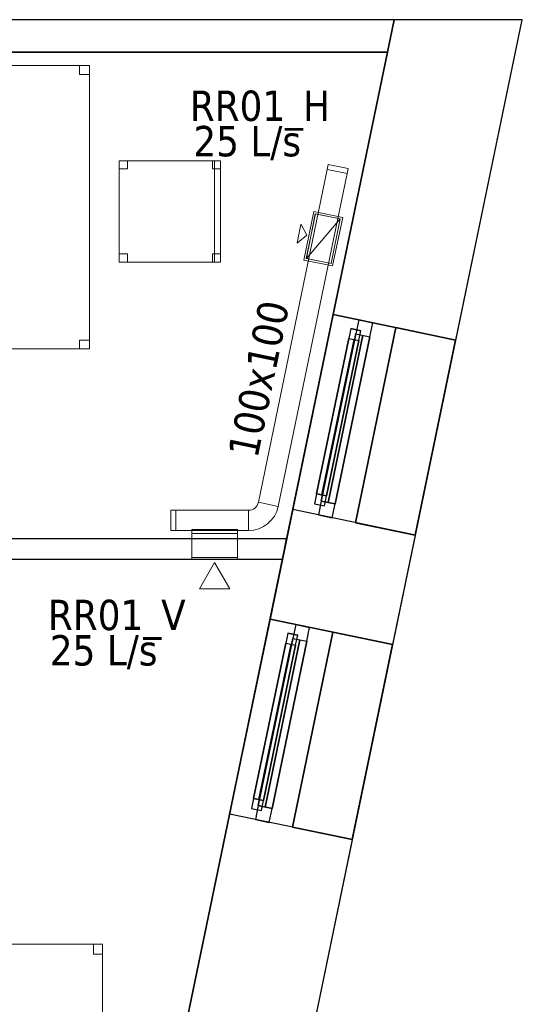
# Model space of a CAD drawing. Header units: metres. Extents: x 397.7 to 427.5, y 12.6 to 28.4.
# Tile 124 of 124: x 425 to 427.5, y 23.4 to 28.2. Entities that reach past the tile are written whole.
import ezdxf

# ---------------------------------------------------------------- set-up
doc = ezdxf.new("R2010")
doc.units = ezdxf.units.M
doc.layers.add('01_CARPINTERIA', color=5, linetype='Continuous', lineweight=25, true_color=0x0000ff)
doc.layers.add('01_SUELOS', color=7, linetype='Continuous', lineweight=25, true_color=0x007f00)
for name, color, linetype, lineweight in [('02_MOBILIARIO', 7, 'Continuous', 18), ('A-DETL-____-MBND', 7, 'Continuous', 18), ('A-GENM-____-OTLN', 7, 'Continuous', 18), ('A-WALL-____-MCUT', 7, 'Continuous', 25), ('A-WALL-____-OTLN', 7, 'Continuous', 25), ('M-HVAC-CDFF-IDEN', 7, 'Continuous', 30), ('M-HVAC-CDFF-OTLN', 7, 'Continuous', 18), ('M-HVAC-DUCT-IDEN', 7, 'Continuous', 30), ('M-HVAC-DUCT-OTLN', 7, 'Continuous', 18)]:
    doc.layers.add(name, color=color, linetype=linetype, lineweight=lineweight)
doc.styles.add('Tahoma_2', font='tahoma.ttf', dxfattribs={"height": 0.15})

# ---------------------------------------------------------------- blocks, each defined once
blk = doc.blocks.new('Family - Acabats de façanes P5-151263-08_CLI_AIRE_P5')
at = {"layer": '01_SUELOS', "color": 9, "true_color": 0xaad4aa}
for p, q in [((0, 0.0609), (0.199, 1.0241)), ((0.199, 1.0241), (0, 0.0609)), ((0.199, 1.0241), (0.4935, 0.9631)), ((0.4935, 0.9631), (0.199, 1.0241)), ((0.4935, 0.9631), (0.2942, 0)), ((0.2942, 0), (0.4935, 0.9631)), ((0.2942, 0), (0, 0.0609)), ((0, 0.0609), (0.2942, 0))]:
    blk.add_line(p, q, dxfattribs=at)
blk = doc.blocks.new('Forma directa - LONDR55-XX_ZZ-ARQ-CAA-M3D-Londres55-151377-08_CLI_AIRE_P5')
at = {"layer": '01_CARPINTERIA', "color": 161, "true_color": 0xaaaaff}
for p, q in [((0.1, 0.1), (0.05, 0.1)), ((0.05, 0.1), (0.05, 0.05)), ((0.1, 0.1), (0.05, 0.1)), ((0.05, 0.1), (0.05, 0.05)), ((0.1, 0.1), (0.8835, 0.1)), ((0.8835, 0.1), (0.1, 0.1)), ((0.1, 0.1), (0.1, 0.05)), ((0.1, 0.05), (0.1, 0.1)), ((0.1, 0.05), (0.1, 0.1)), ((0.1, 0.1), (0.1, 0.05)), ((0.9335, 0.1), (0.8835, 0.1)), ((0.8835, 0.1), (0.8835, 0.05)), ((0.9335, 0.1), (0.8835, 0.1)), ((0.8835, 0.1), (0.8835, 0.05)), ((0.8835, 0.1), (0.8835, 0.05)), ((0.8835, 0.1), (0.8835, 0.05)), ((0.9335, 0.05), (0.9335, 0.1)), ((0.9335, 0.1), (0.9335, 0.05)), ((0.07, 0.07), (0, 0.07)), ((0, 0.07), (0, 0)), ((0.07, 0.07), (0, 0.07)), ((0, 0.07), (0, 0)), ((0.05, 0.05), (0.1, 0.05)), ((0.05, 0.05), (0.1, 0.05)), ((0.07, 0), (0.07, 0.07)), ((0.07, 0.07), (0.07, 0)), ((0.07, 0.07), (0.9135, 0.07)), ((0.9135, 0.07), (0.07, 0.07)), ((0.07, 0.07), (0.07, 0)), ((0.07, 0), (0.07, 0.07)), ((0.8835, 0.075), (0.1, 0.075)), ((0.8835, 0.075), (0.1, 0.075)), ((0.1, 0.05), (0.8835, 0.05)), ((0.8835, 0.05), (0.1, 0.05)), ((0.8835, 0.05), (0.9335, 0.05)), ((0.8835, 0.05), (0.9335, 0.05)), ((0.9835, 0.07), (0.9135, 0.07)), ((0.9135, 0.07), (0.9135, 0)), ((0.9835, 0.07), (0.9135, 0.07)), ((0.9135, 0.07), (0.9135, 0)), ((0.9135, 0.07), (0.9135, 0)), ((0.9135, 0.07), (0.9135, 0)), ((0.9835, 0), (0.9835, 0.07)), ((0.9835, 0.07), (0.9835, 0)), ((0, 0), (0.07, 0)), ((0, 0), (0.07, 0)), ((0.9135, 0.035), (0.07, 0.035)), ((0.07, 0.035), (0.9135, 0.035)), ((0.07, 0), (0.9135, 0)), ((0.9135, 0), (0.07, 0)), ((0.9135, 0), (0.9835, 0)), ((0.9135, 0), (0.9835, 0))]:
    blk.add_line(p, q, dxfattribs=at)
blk = doc.blocks.new('Forma directa - Finestra P5-151378-08_CLI_AIRE_P5')
at = {"xscale": 1.00000002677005, "yscale": 1.00000002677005, "zscale": 1.00000002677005}
blk.add_blockref('Forma directa - LONDR55-XX_ZZ-ARQ-CAA-M3D-Londres55-151377-08_CLI_AIRE_P5', (0, 0), dxfattribs=at)
blk = doc.blocks.new('Family - Façana sur-est P5-151440-08_CLI_AIRE_P5')
at = {"layer": 'A-WALL-____-MCUT', "color": 253, "true_color": 0xaaaaaa}
for p, q in [((1.6373, 0.62), (0.0037, 0.62)), ((1.6373, 0), (1.6373, 0.62)), ((2.6208, 0.62), (2.6208, 0)), ((3.1731, 0.62), (2.6208, 0.62)), ((3.1731, 0), (3.1731, 0.62)), ((4.1566, 0.62), (4.1566, 0)), ((5.6442, 0.62), (4.1566, 0.62)), ((5.7726, 0), (5.6442, 0.62)), ((0, 0), (1.6373, 0)), ((4.1566, 0), (5.7726, 0)), ((2.6208, 0), (3.1731, 0))]:
    blk.add_line(p, q, dxfattribs=at)
at = {"layer": 'A-WALL-____-OTLN', "color": 253, "true_color": 0xaaaaaa}
for p, q in [((5.6442, 0.62), (0.0037, 0.62)), ((1.6373, 0), (1.6373, 0.62)), ((2.6208, 0.62), (1.6373, 0.62)), ((2.6208, 0), (2.6208, 0.62)), ((3.1731, 0), (3.1731, 0.62)), ((4.1566, 0.62), (3.1731, 0.62)), ((4.1566, 0), (4.1566, 0.62)), ((5.7726, 0), (5.6442, 0.62)), ((0, 0), (5.7726, 0)), ((1.6373, 0), (2.6208, 0)), ((3.1731, 0), (4.1566, 0))]:
    blk.add_line(p, q, dxfattribs=at)
at = {"layer": 'A-WALL-____-OTLN', "color": 253, "lineweight": 18, "true_color": 0xaaaaaa}
blk.add_line((0, 0), (5.7726, 0), dxfattribs=at)
blk = doc.blocks.new('Family - Vano finestra P5-151442-08_CLI_AIRE_P5')
at = {"layer": 'A-GENM-____-OTLN', "color": 253, "true_color": 0xaaaaaa}
for p, q in [((426.2331, 25.2678), (426.0335, 24.3047)), ((426.0335, 24.3047), (426.2331, 25.2678)), ((426.8402, 25.142), (426.2331, 25.2678)), ((426.2331, 25.2678), (426.8402, 25.142)), ((426.6406, 24.1789), (426.8402, 25.142)), ((426.8402, 25.142), (426.6406, 24.1789)), ((426.0335, 24.3047), (426.6406, 24.1789)), ((426.0335, 24.3047), (426.6406, 24.1789))]:
    blk.add_line(p, q, dxfattribs=at)
blk = doc.blocks.new('Family - Vano finestra P5-151444-08_CLI_AIRE_P5')
at = {"layer": 'A-GENM-____-OTLN', "color": 253, "true_color": 0xaaaaaa}
for p, q in [((426.5446, 26.7716), (426.3451, 25.8086)), ((426.3451, 25.8086), (426.5446, 26.7716)), ((427.1517, 26.6458), (426.5446, 26.7716)), ((426.5446, 26.7716), (427.1517, 26.6458)), ((426.9522, 25.6828), (427.1517, 26.6458)), ((427.1517, 26.6458), (426.9522, 25.6828)), ((426.3451, 25.8086), (426.9522, 25.6828)), ((426.3451, 25.8086), (426.9522, 25.6828))]:
    blk.add_line(p, q, dxfattribs=at)
blk = doc.blocks.new('Family - Evans P5-151523-08_CLI_AIRE_P5')
at = {"layer": 'A-WALL-____-MCUT', "color": 253, "true_color": 0xaaaaaa}
for p, q in [((0.0331, 0.16), (0, 0)), ((25.5877, 0.16), (0.0331, 0.16)), ((0, 0), (25.556, 0))]:
    blk.add_line(p, q, dxfattribs=at)
at = {"layer": 'A-WALL-____-OTLN', "color": 253, "true_color": 0xaaaaaa}
for p, q in [((0.0331, 0.16), (0, 0)), ((25.5877, 0.16), (0.0331, 0.16)), ((0, 0), (25.556, 0))]:
    blk.add_line(p, q, dxfattribs=at)
at = {"layer": 'A-WALL-____-OTLN', "color": 253, "lineweight": 18, "true_color": 0xaaaaaa}
blk.add_line((0, 0), (25.556, 0), dxfattribs=at)
blk = doc.blocks.new('Family - Cadira d_Oficina_P5-151590-08_CLI_AIRE_P5')
at = {"layer": 'A-DETL-____-MBND', "color": 253, "true_color": 0xaaaaaa}
for p, q in [((0, 0), (0, 0.5)), ((0, 0.5), (0.5, 0.5)), ((0.5, 0.5), (0, 0.5)), ((0, 0.5), (0, 0)), ((0, 0.46), (0, 0.5)), ((0, 0.5), (0.04, 0.5)), ((0.04, 0.5), (0, 0.5)), ((0, 0.5), (0, 0.46)), ((0.04, 0.5), (0.04, 0.46)), ((0.04, 0.46), (0.04, 0.5)), ((0.46, 0.46), (0.46, 0.5)), ((0.46, 0.5), (0.5, 0.5)), ((0.5, 0.5), (0.46, 0.5)), ((0.46, 0.5), (0.46, 0.46)), ((0.47, 0), (0.47, 0.5)), ((0.47, 0.5), (0.5, 0.5)), ((0.5, 0.5), (0.47, 0.5)), ((0.47, 0.5), (0.47, 0)), ((0.5, 0.5), (0.5, 0)), ((0.5, 0), (0.5, 0.5)), ((0.5, 0.5), (0.5, 0.46)), ((0.5, 0.46), (0.5, 0.5)), ((0.5, 0.5), (0.5, 0)), ((0.5, 0), (0.5, 0.5)), ((0.04, 0.46), (0, 0.46)), ((0, 0.46), (0.04, 0.46)), ((0.5, 0.46), (0.46, 0.46)), ((0.46, 0.46), (0.5, 0.46)), ((0, 0), (0, 0.04)), ((0, 0.04), (0.04, 0.04)), ((0.04, 0.04), (0, 0.04)), ((0, 0.04), (0, 0)), ((0.04, 0), (0, 0)), ((0, 0), (0.04, 0)), ((0.04, 0.04), (0.04, 0)), ((0.04, 0), (0.04, 0.04)), ((0.46, 0), (0.46, 0.04)), ((0.46, 0.04), (0.5, 0.04)), ((0.5, 0.04), (0.46, 0.04)), ((0.46, 0.04), (0.46, 0)), ((0.5, 0), (0.46, 0)), ((0.5, 0), (0.47, 0)), ((0.5, 0.04), (0.5, 0)), ((0.5, 0), (0.5, 0.04)), ((0.5, 0), (0, 0)), ((0, 0), (0.5, 0)), ((0.46, 0), (0.5, 0)), ((0.47, 0), (0.5, 0))]:
    blk.add_line(p, q, dxfattribs=at)
blk = doc.blocks.new('Family - Acabats de façanes P5-151618-08_CLI_AIRE_P5')
at = {"layer": '01_SUELOS', "color": 9, "true_color": 0xaad4aa}
for p, q in [((0, 0.0609), (0.199, 1.0241)), ((0.199, 1.0241), (0, 0.0609)), ((0.199, 1.0241), (0.4935, 0.9631)), ((0.4935, 0.9631), (0.199, 1.0241)), ((0.4935, 0.9631), (0.2942, 0)), ((0.2942, 0), (0.4935, 0.9631)), ((0.2942, 0), (0, 0.0609)), ((0, 0.0609), (0.2942, 0))]:
    blk.add_line(p, q, dxfattribs=at)
blk = doc.blocks.new('Family - Taula 140X80_P5-151714-08_CLI_AIRE_P5')
at = {"layer": 'A-DETL-____-MBND', "color": 253, "true_color": 0xaaaaaa}
for p, q in [((0, 0.8001), (0.0437, 0.8001)), ((0, 0.7501), (0, 0.8001)), ((0.0437, 0.8001), (0, 0.8001)), ((0, 0.8001), (0, 0.7501)), ((0, 0.8001), (1.3973, 0.8001)), ((0, 0), (0, 0.8001)), ((1.3973, 0.8001), (0, 0.8001)), ((0, 0.8001), (0, 0)), ((0.0437, 0.8001), (0.0437, 0.7501)), ((0.0437, 0.7501), (0.0437, 0.8001)), ((1.3536, 0.8001), (1.3973, 0.8001)), ((1.3536, 0.7501), (1.3536, 0.8001)), ((1.3973, 0.8001), (1.3536, 0.8001)), ((1.3536, 0.8001), (1.3536, 0.7501)), ((1.3973, 0.8001), (1.3973, 0.7501)), ((1.3973, 0.7501), (1.3973, 0.8001)), ((1.3973, 0.8001), (1.3973, 0)), ((1.3973, 0), (1.3973, 0.8001)), ((0.0437, 0.7501), (0, 0.7501)), ((0, 0.7501), (0.0437, 0.7501)), ((1.3973, 0.7501), (1.3536, 0.7501)), ((1.3536, 0.7501), (1.3973, 0.7501)), ((0, 0.05), (0.0437, 0.05)), ((0, 0), (0, 0.05)), ((0.0437, 0.05), (0, 0.05)), ((0, 0.05), (0, 0)), ((0.0437, 0.05), (0.0437, 0)), ((0.0437, 0), (0.0437, 0.05)), ((1.3536, 0.05), (1.3973, 0.05)), ((1.3536, 0), (1.3536, 0.05)), ((1.3973, 0.05), (1.3536, 0.05)), ((1.3536, 0.05), (1.3536, 0)), ((1.3973, 0.05), (1.3973, 0)), ((1.3973, 0), (1.3973, 0.05)), ((0.0437, 0), (0, 0)), ((0, 0), (0.0437, 0)), ((0, 0), (1.3973, 0)), ((1.3973, 0), (1.3536, 0)), ((1.3536, 0), (1.3973, 0)), ((1.3973, 0), (0, 0))]:
    blk.add_line(p, q, dxfattribs=at)
blk = doc.blocks.new('Family - Paviment P5-151720-08_CLI_AIRE_P5')
at = {"layer": '01_SUELOS', "color": 9, "true_color": 0xaad4aa}
for p, q in [((28.518, 14.9576), (22.8618, 14.9576)), ((22.8618, 14.9576), (28.518, 14.9576)), ((25.4182, 0), (28.518, 14.9576)), ((28.518, 14.9576), (25.4182, 0))]:
    blk.add_line(p, q, dxfattribs=at)
blk = doc.blocks.new('Family - Taula 140X60_P5-151756-08_CLI_AIRE_P5')
at = {"layer": 'A-DETL-____-MBND', "color": 253, "true_color": 0xaaaaaa}
for p, q in [((0, 1.35625), (0, 1.4)), ((0, 1.4), (0.05, 1.4)), ((0, 1.4), (0, 1.35625)), ((0.05, 1.4), (0, 1.4)), ((0, 0), (0, 1.4)), ((0, 1.4), (0.6, 1.4)), ((0, 1.4), (0, 0)), ((0.6, 1.4), (0, 1.4)), ((0.05, 1.4), (0.05, 1.35625)), ((0.05, 1.35625), (0.05, 1.4)), ((0.55, 1.35625), (0.55, 1.4)), ((0.55, 1.4), (0.6, 1.4)), ((0.55, 1.4), (0.55, 1.35625)), ((0.6, 1.4), (0.55, 1.4)), ((0.6, 1.4), (0.6, 1.35625)), ((0.6, 1.35625), (0.6, 1.4)), ((0.6, 1.4), (0.6, 0)), ((0.6, 0), (0.6, 1.4)), ((0.05, 1.35625), (0, 1.35625)), ((0, 1.35625), (0.05, 1.35625)), ((0.6, 1.35625), (0.55, 1.35625)), ((0.55, 1.35625), (0.6, 1.35625)), ((0, 0), (0, 0.04375)), ((0, 0.04375), (0.05, 0.04375)), ((0, 0.04375), (0, 0)), ((0.05, 0.04375), (0, 0.04375)), ((0.6, 0), (0, 0)), ((0, 0), (0.6, 0)), ((0.05, 0), (0, 0)), ((0, 0), (0.05, 0)), ((0.05, 0.04375), (0.05, 0)), ((0.05, 0), (0.05, 0.04375)), ((0.55, 0), (0.55, 0.04375)), ((0.55, 0.04375), (0.6, 0.04375)), ((0.55, 0.04375), (0.55, 0)), ((0.6, 0.04375), (0.55, 0.04375)), ((0.6, 0), (0.55, 0)), ((0.55, 0), (0.6, 0)), ((0.6, 0.04375), (0.6, 0)), ((0.6, 0), (0.6, 0.04375))]:
    blk.add_line(p, q, dxfattribs=at)
blk = doc.blocks.new('Forma directa - Finestra P5-151897-08_CLI_AIRE_P5')
at = {"xscale": 1.0000000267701, "yscale": 1.0000000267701, "zscale": 1.0000000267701}
blk.add_blockref('Forma directa - LONDR55-XX_ZZ-ARQ-CAA-M3D-Londres55-151377-08_CLI_AIRE_P5', (0, 0), dxfattribs=at)
blk = doc.blocks.new('Family - Mampara P5-151901-08_CLI_AIRE_P5')
at = {"layer": 'A-WALL-____-MCUT', "color": 253, "true_color": 0xaaaaaa}
for p, q in [((0.0207, 0.1), (0, 0)), ((1.5455, 0.1), (0.0207, 0.1)), ((1.5455, 0), (1.5455, 0.1)), ((2.4855, 0.1), (2.4855, 0)), ((4.1682, 0.1), (2.4855, 0.1)), ((4.1682, 0), (4.1682, 0.1)), ((5.1082, 0.1), (5.1082, 0)), ((5.1582, 0.1), (5.1082, 0.1)), ((5.1582, 0), (5.1582, 0.1)), ((0, 0), (1.5455, 0)), ((2.4855, 0), (4.1682, 0)), ((5.1082, 0), (5.1582, 0))]:
    blk.add_line(p, q, dxfattribs=at)
at = {"layer": 'A-WALL-____-OTLN', "color": 253, "true_color": 0xaaaaaa}
for p, q in [((0.0207, 0.1), (0, 0)), ((5.1582, 0.1), (0.0207, 0.1)), ((1.5455, 0), (1.5455, 0.1)), ((2.4855, 0.1), (1.5455, 0.1)), ((2.4855, 0), (2.4855, 0.1)), ((4.1682, 0), (4.1682, 0.1)), ((5.1082, 0.1), (4.1682, 0.1)), ((5.1082, 0), (5.1082, 0.1)), ((5.1582, 0), (5.1582, 0.1)), ((0, 0), (5.1582, 0)), ((1.5455, 0), (2.4855, 0)), ((4.1682, 0), (5.1082, 0))]:
    blk.add_line(p, q, dxfattribs=at)
at = {"layer": 'A-WALL-____-OTLN', "color": 253, "lineweight": 18, "true_color": 0xaaaaaa}
blk.add_line((0, 0), (5.1582, 0), dxfattribs=at)
blk = doc.blocks.new('LONDR55-XX_ZZ-ARQ-CAA-M3D-Londres55_ifc-1-08_CLI_AIRE_P5')
at = {"layer": '01_CARPINTERIA', "color": 253, "lineweight": 18, "true_color": 0xaaaaaa}
for name, p, rotation in [('Forma directa - Finestra P5-151897-08_CLI_AIRE_P5', (426.5409, 25.768), 78.29510364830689), ('Forma directa - Finestra P5-151378-08_CLI_AIRE_P5', (426.2294, 24.2641), 78.29510364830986)]:
    blk.add_blockref(name, p, dxfattribs=dict(at, rotation=rotation))
at = {"layer": '01_SUELOS', "color": 253, "lineweight": 18, "true_color": 0xaaaaaa}
for name, p in [('Family - Paviment P5-151720-08_CLI_AIRE_P5', (398.2952, 13.1106)), ('Family - Acabats de façanes P5-151263-08_CLI_AIRE_P5', (426.656, 25.6832)), ('Family - Acabats de façanes P5-151618-08_CLI_AIRE_P5', (426.3447, 24.1793))]:
    blk.add_blockref(name, p, dxfattribs=at)
at = {"layer": '02_MOBILIARIO', "color": 253, "lineweight": 18, "true_color": 0xaaaaaa}
for name, p in [('Family - Taula 140X60_P5-151756-08_CLI_AIRE_P5', (424.741, 26.602)), ('Family - Cadira d_Oficina_P5-151590-08_CLI_AIRE_P5', (425.4884, 27.0314)), ('Family - Taula 140X80_P5-151714-08_CLI_AIRE_P5', (424.008, 22.8624))]:
    blk.add_blockref(name, p, dxfattribs=at)
at = {"layer": 'A-GENM-____-OTLN', "color": 253, "lineweight": 18, "true_color": 0xaaaaaa}
for name in ['Family - Vano finestra P5-151444-08_CLI_AIRE_P5', 'Family - Vano finestra P5-151442-08_CLI_AIRE_P5']:
    blk.add_blockref(name, (0, 0), dxfattribs=at)
at = {"layer": 'A-WALL-____-OTLN', "color": 253, "lineweight": 18, "true_color": 0xaaaaaa}
for name, p, rotation in [('Family - Façana sur-est P5-151440-08_CLI_AIRE_P5', (426.3085, 22.5757), 78.29510364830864), ('Family - Evans P5-151523-08_CLI_AIRE_P5', (426.8464, 28.2282), 180), ('Family - Mampara P5-151901-08_CLI_AIRE_P5', (426.3152, 25.6641), 180)]:
    blk.add_blockref(name, p, dxfattribs=dict(at, rotation=rotation))
blk = doc.blocks.new('M_Codo rectangular - Radio - 1 W-472903-08_CLI_AIRE_P5')
at = {"layer": 'M-HVAC-DUCT-OTLN', "color": 40, "true_color": 0xffbf00}
for p, q in [((-0.0814, 0.05), (-0.0814, -0.05)), ((-0.0814, -0.05), (-0.0814, 0.05)), ((-0.0324, 0.0899), (0.0655, 0.0696)), ((0.0655, 0.0696), (-0.0324, 0.0899))]:
    blk.add_line(p, q, dxfattribs=at)
for radius in [0.05, 0.05, 0.15, 0.15]:
    blk.add_arc((-0.0814, 0.1), radius, 270, 348.2951, dxfattribs=at)
blk = doc.blocks.new('ZYR_03_06_04_01 Reixa Sostre Retorn - RR01_H-476721-08_CLI_AIRE_P5')
at = {"layer": 'M-HVAC-CDFF-OTLN', "color": 40, "true_color": 0xffbf00}
for p, q in [((0.1225, 0.0725), (-0.1225, 0.0725)), ((-0.1225, 0.0725), (-0.1225, -0.0725)), ((-0.1225, -0.0725), (-0.1225, 0.0725)), ((-0.1225, 0.0725), (0.1225, 0.0725)), ((0.1125, 0.0625), (-0.1125, 0.0625)), ((-0.1125, 0.0625), (-0.1125, -0.0625)), ((-0.1125, -0.0625), (-0.1125, 0.0625)), ((-0.1125, 0.0625), (0.1125, 0.0625)), ((-0.1125, -0.0625), (-0.1125, 0.0625)), ((-0.1125, 0.0625), (0.1125, 0.0625)), ((0.1125, 0.0625), (-0.1125, 0.0625)), ((-0.1125, 0.0625), (-0.1125, -0.0625)), ((0.1125, -0.0625), (0.1125, 0.0625)), ((0.1125, 0.0625), (0.1125, -0.0625)), ((0.1125, 0.0625), (0.1125, -0.0625)), ((0.1125, -0.0625), (0.1125, 0.0625)), ((0.1225, -0.0725), (0.1225, 0.0725)), ((0.1225, 0.0725), (0.1225, -0.0725)), ((-0.1225, -0.0725), (0.1225, -0.0725)), ((0.1225, -0.0725), (-0.1225, -0.0725)), ((-0.1125, -0.0625), (0.1125, -0.0625)), ((0.1125, -0.0625), (-0.1125, -0.0625)), ((0.1125, -0.0625), (-0.1125, -0.0625)), ((-0.1125, -0.0625), (0.1125, -0.0625)), ((-0.0469, -0.1216), (0, -0.0829)), ((0.0469, -0.1216), (0, -0.0829)), ((-0.0469, -0.1226), (-0.0469, -0.1216)), ((0.0469, -0.1226), (-0.0469, -0.1226)), ((0.0469, -0.1226), (0.0469, -0.1216))]:
    blk.add_line(p, q, dxfattribs=at)
blk = doc.blocks.new('M_Remate rectangular - Estándar-478399-08_CLI_AIRE_P5')
at = {"layer": 'M-HVAC-DUCT-OTLN', "color": 40, "true_color": 0xffbf00}
for p, q in [((0, 0.05), (0, -0.05)), ((0, -0.05), (0, 0.05)), ((0, 0.05), (0.025, 0.05)), ((0.025, 0.05), (0, 0.05)), ((0.025, 0.05), (0.025, -0.05)), ((0.025, -0.05), (0.025, 0.05)), ((0.025, -0.05), (0, -0.05)), ((0.025, -0.05), (0, -0.05))]:
    blk.add_line(p, q, dxfattribs=at)
blk = doc.blocks.new('MEP_15_03 Injerto Conducte - Mínimo-476864-08_CLI_AIRE_P5')
at = {"layer": 'M-HVAC-DUCT-OTLN', "color": 40, "true_color": 0xffbf00}
for p, q in [((426.4568, 27.269), (426.4131, 27.0482)), ((426.4568, 27.269), (426.4131, 27.0482)), ((426.5794, 27.2447), (426.4568, 27.269)), ((426.5794, 27.2447), (426.4568, 27.269)), ((426.5357, 27.0239), (426.5794, 27.2447)), ((426.5357, 27.0239), (426.5794, 27.2447)), ((426.4131, 27.0482), (426.5357, 27.0239)), ((426.4131, 27.0482), (426.5357, 27.0239))]:
    blk.add_line(p, q, dxfattribs=at)
blk = doc.blocks.new('ZYR_03_06_04_01 Reixa Paret Retorn - RR01_V-478031-08_CLI_AIRE_P5')
at = {"layer": 'M-HVAC-CDFF-OTLN', "color": 40, "true_color": 0xffbf00}
for p, q in [((0.1225, 0.002), (-0.1225, 0.002)), ((-0.1225, 0.002), (0.1225, 0.002)), ((-0.1225, 0.002), (-0.1225, 0)), ((-0.1225, 0.002), (-0.1225, 0)), ((0.1225, 0), (-0.1225, 0)), ((-0.1225, 0), (0.1225, 0)), ((0.1125, 0.01), (-0.1125, 0.01)), ((-0.1125, 0.01), (0.1125, 0.01)), ((-0.1125, 0.01), (-0.1125, 0)), ((-0.1125, 0.01), (-0.1125, 0)), ((0.1125, 0.002), (-0.1125, 0.002)), ((-0.1125, 0.002), (0.1125, 0.002)), ((-0.1125, 0.002), (-0.1125, 0)), ((-0.1125, 0.002), (-0.1125, 0)), ((0.1125, 0), (-0.1125, 0)), ((-0.1125, 0), (0.1125, 0)), ((0.1125, 0), (-0.1125, 0)), ((-0.1125, 0), (0.1125, 0)), ((0.1125, 0), (0.1125, 0.01)), ((0.1125, 0.01), (0.1125, 0)), ((0.1125, 0), (0.1125, 0.002)), ((0.1125, 0.002), (0.1125, 0)), ((0.1225, 0), (0.1225, 0.002)), ((0.1225, 0.002), (0.1225, 0)), ((0, -0.015), (-0.075, -0.1449)), ((0, -0.015), (0.075, -0.1449)), ((0.075, -0.1449), (-0.075, -0.1449))]:
    blk.add_line(p, q, dxfattribs=at)
blk = doc.blocks.new('MEP_15_03 Injerto Conducte - Mínimo-V3-08_CLI_AIRE_P5')
at = {"layer": 'M-HVAC-DUCT-OTLN', "color": 40, "true_color": 0xffbf00}
for p, q in [((-0.006096, -0.1125), (-0.006096, 0.1125)), ((-0.006096, 0.1125), (-0.006096, -0.1125)), ((-0.006096, 0.1125), (0.015, 0.1125)), ((-0.006096, 0.1125), (0.015, 0.1125)), ((0.015, 0.1125), (0.015, -0.1125)), ((0.015, -0.1125), (0.015, 0.1125)), ((0.015, -0.1125), (-0.006096, -0.1125)), ((-0.006096, -0.1125), (0.015, -0.1125))]:
    blk.add_line(p, q, dxfattribs=at)

msp = doc.modelspace()

# ---------------------------------------------------------------- linework, layer by layer
at = {"layer": 'M-HVAC-DUCT-OTLN', "color": 40, "true_color": 0xffbf00}
for p, q in [((426.1755, 25.845), (426.5161, 27.4887)), ((426.5161, 27.4887), (426.614, 27.4684)), ((426.614, 27.4684), (426.2735, 25.8247)), ((426.4131, 27.0482), (426.4568, 27.269)), ((426.4131, 27.0482), (426.5794, 27.2447)), ((426.4568, 27.269), (426.5794, 27.2447)), ((426.5794, 27.2447), (426.5357, 27.0239)), ((426.5357, 27.0239), (426.4131, 27.0482)), ((426.1755, 25.845), (426.2735, 25.8247)), ((425.768, 25.7052), (425.768, 25.8052)), ((425.768, 25.8052), (426.1266, 25.8052)), ((426.1266, 25.7052), (426.1266, 25.8052)), ((426.1266, 25.7052), (425.768, 25.7052)), ((425.8468, 25.7113), (426.0718, 25.7113)), ((425.8468, 25.7113), (425.8468, 25.7052)), ((425.8468, 25.6902), (426.0718, 25.6902)), ((425.8468, 25.5721), (425.8468, 25.6902)), ((426.0718, 25.7113), (426.0718, 25.7052)), ((426.0718, 25.6902), (426.0718, 25.5721)), ((425.8468, 25.5721), (426.0718, 25.5721))]:
    msp.add_line(p, q, dxfattribs=at)

# ---------------------------------------------------------------- block references
at = {"lineweight": 5}
msp.add_blockref('LONDR55-XX_ZZ-ARQ-CAA-M3D-Londres55_ifc-1-08_CLI_AIRE_P5', (0, 0), dxfattribs=at)
at = {"layer": 'M-HVAC-CDFF-OTLN', "color": 40, "true_color": 0xffbf00, "rotation": 258.2951036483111}
msp.add_blockref('ZYR_03_06_04_01 Reixa Sostre Retorn - RR01_H-476721-08_CLI_AIRE_P5', (426.4962, 27.1465), dxfattribs=at)
at = {"layer": 'M-HVAC-CDFF-OTLN', "color": 40, "true_color": 0xffbf00}
msp.add_blockref('ZYR_03_06_04_01 Reixa Paret Retorn - RR01_V-478031-08_CLI_AIRE_P5', (425.9593, 25.5621), dxfattribs=at)
at = {"layer": 'M-HVAC-DUCT-OTLN', "color": 40, "true_color": 0xffbf00}
for p, rotation in [((426.565, 27.4786), 78.29510364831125), ((425.768, 25.7552), 180)]:
    msp.add_blockref('M_Remate rectangular - Estándar-478399-08_CLI_AIRE_P5', p, dxfattribs=dict(at, rotation=rotation))
for name, p in [('MEP_15_03 Injerto Conducte - Mínimo-476864-08_CLI_AIRE_P5', (0, 0)), ('M_Codo rectangular - Radio - 1 W-472903-08_CLI_AIRE_P5', (426.208, 25.7552))]:
    msp.add_blockref(name, p, dxfattribs=at)
at = {"layer": 'M-HVAC-DUCT-OTLN', "color": 40, "true_color": 0xffbf00, "extrusion": (0, 0, -1), "rotation": 270}
msp.add_blockref('MEP_15_03 Injerto Conducte - Mínimo-V3-08_CLI_AIRE_P5', (-425.9593, 25.7052), dxfattribs=at)

# ---------------------------------------------------------------- texts
at = {"layer": 'M-HVAC-CDFF-IDEN', "char_height": 0.15, "attachment_point": 1, "style": 'Tahoma_2'}
for s, insert, width in [('RR01_H', (425.8368, 27.8782), 0.865822), ('25 L/s', (425.8544, 27.7035), 0.661392), ('RR01_V', (425.1358, 25.3636), 0.84578), ('25 L/s', (425.1452, 25.1889), 0.661392)]:
    msp.add_mtext(s, dxfattribs=dict(at, insert=insert, width=width))
at = {"layer": 'M-HVAC-DUCT-IDEN', "insert": (426.0238, 26.0877), "char_height": 0.15, "width": 0.913924, "attachment_point": 1, "rotation": 78.2951, "style": 'Tahoma_2'}
msp.add_mtext('100x100', dxfattribs=at)

doc.saveas('drawing.dxf')
